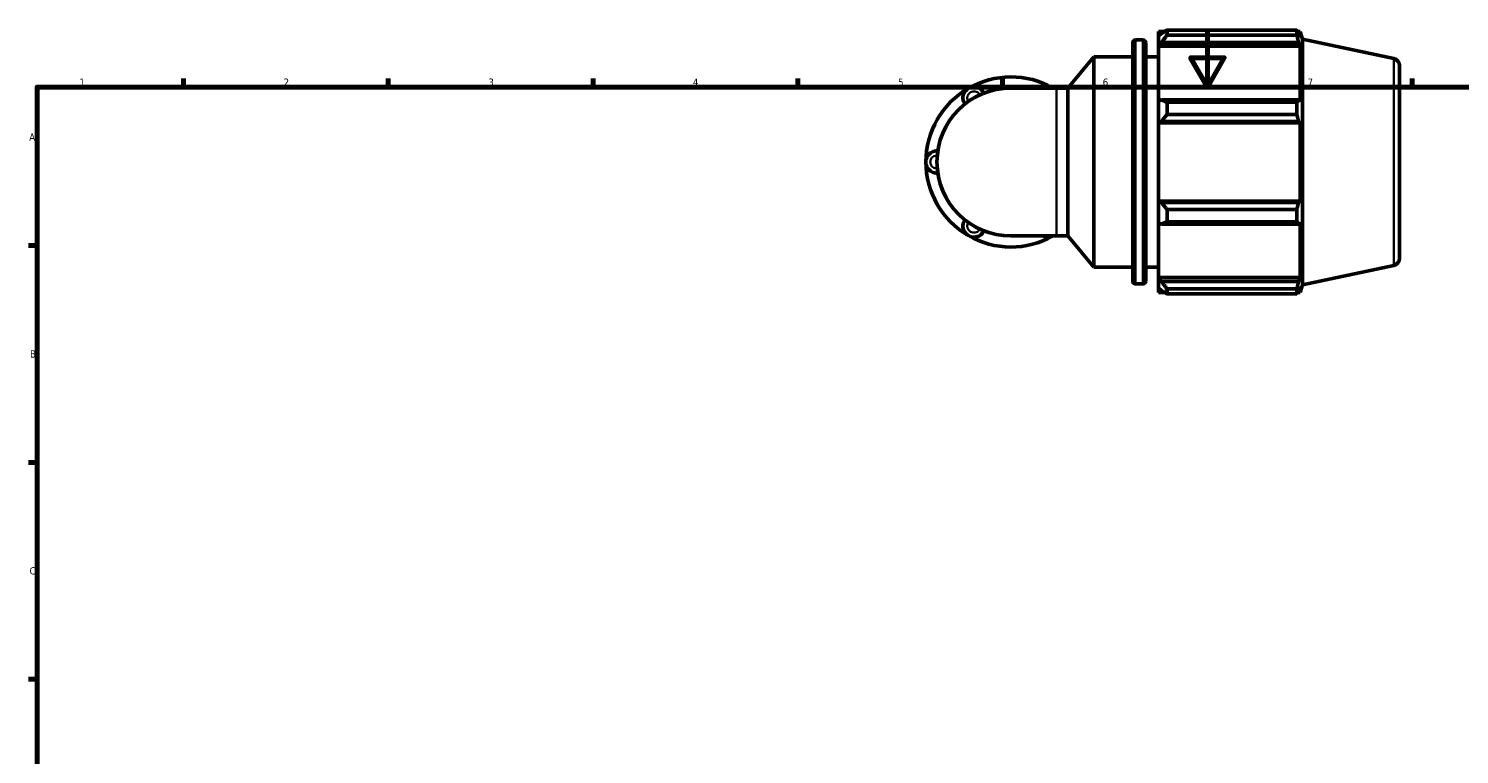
# Model space of a CAD drawing. Header units: millimetres. Extents: x 0 to 931, y 0 to 900.
# Tile 2 of 5: x 17 to 507, y 346 to 594. Entities that reach past the tile are written whole.
import ezdxf

# ---------------------------------------------------------------- set-up
doc = ezdxf.new("R2010")
doc.units = ezdxf.units.MM
for name, color, linetype, lineweight in [('Border (ISO)', 7, 'Continuous', 70), ('Visible (ISO)', 7, 'Continuous', 50), ('Visible Narrow (ISO)', 7, 'Continuous', 35)]:
    doc.layers.add(name, color=color, linetype=linetype, lineweight=lineweight)
doc.styles.add('Note Text (ISO)', font='tahoma.ttf')

# ---------------------------------------------------------------- blocks, each defined once
blk = doc.blocks.new('Borders Default Border')
at = {"layer": 'Border (ISO)'}
for p, q in [((70.08, 574), (70.08, 576.9)), ((140.17, 574), (140.17, 576.9)), ((210.25, 574), (210.25, 576.9)), ((280.33, 574), (280.33, 576.9)), ((350.42, 574), (350.42, 576.9)), ((490.58, 574), (490.58, 576.9)), ((20, 519.75), (17.1, 519.75)), ((20, 445.5), (17.1, 445.5)), ((20, 371.25), (17.1, 371.25))]:
    blk.add_line(p, q, dxfattribs=at)
at = {"layer": 'Border (ISO)', "flags": 128}
for points in [[(420.5, 594), (420.5, 574), (414.73, 584), (426.27, 584), (420.5, 574)], [(20, 20), (20, 574), (821, 574), (821, 20), (20, 20)]]:
    blk.add_lwpolyline(points, dxfattribs=at)
at = {"layer": 'Border (ISO)', "color": 232, "true_color": 0xca0064, "char_height": 2.5, "attachment_point": 7, "style": 'Note Text (ISO)'}
for s, insert in [('1', (34.48, 574.4)), ('2', (104.37, 574.4)), ('3', (174.43, 574.35)), ('4', (244.42, 574.4)), ('5', (314.64, 574.35)), ('6', (384.66, 574.35)), ('7', (454.77, 574.4)), ('A', (17.29, 555.62)), ('B', (17.59, 481.37)), ('C', (17.43, 407.08))]:
    blk.add_mtext(s, dxfattribs=dict(at, insert=insert))

msp = doc.modelspace()

# ---------------------------------------------------------------- linework, layer by layer
at = {"layer": 'Visible (ISO)'}
for p, q in [((403.805, 592.981), (403.805, 591.372)), ((403.805, 592.981), (405.848, 592.981)), ((406.685, 593.505), (406.685, 591.769)), ((406.685, 593.505), (451.087, 593.505)), ((451.087, 591.769), (451.087, 593.505)), ((451.359, 592.981), (452.179, 592.981)), ((453.015, 590.408), (452.179, 592.981)), ((452.179, 590.915), (452.179, 592.981)), ((394.938, 507.581), (394.938, 589.101)), ((395.938, 590.101), (398.371, 590.101)), ((399.371, 589.101), (399.371, 507.581)), ((404.765, 592.288), (403.805, 591.372)), ((403.805, 588.363), (403.805, 591.372)), ((403.805, 588.363), (404.765, 589.214)), ((403.805, 587.937), (403.805, 588.363)), ((403.805, 587.937), (403.805, 569.175)), ((403.805, 587.937), (452.179, 587.937)), ((404.765, 589.214), (451.711, 589.214)), ((451.087, 591.769), (406.685, 591.769)), ((452.179, 590.915), (451.711, 592.288)), ((451.711, 589.214), (452.179, 587.937)), ((452.179, 568.953), (452.179, 587.937)), ((453.015, 506.273), (453.015, 590.408)), ((484.284, 583.762), (453.015, 590.408)), ((372.675, 573.659), (381.638, 584.341)), ((381.638, 512.341), (381.638, 584.341)), ((381.638, 584.341), (394.938, 584.341)), ((399.371, 584.341), (403.805, 584.341)), ((486.265, 581.316), (486.265, 515.365)), ((368.846, 573.659), (353.265, 573.659)), ((368.846, 573.659), (372.675, 573.659)), ((372.675, 523.022), (372.675, 573.659)), ((404.765, 569.618), (403.805, 569.175)), ((403.805, 561.908), (403.805, 569.175)), ((451.711, 569.618), (404.765, 569.618)), ((406.685, 568.784), (406.685, 564.594)), ((406.685, 568.784), (451.087, 568.784)), ((451.087, 564.594), (451.087, 568.784)), ((452.179, 568.953), (451.711, 569.618)), ((451.087, 564.594), (406.685, 564.594)), ((403.805, 561.908), (404.765, 562.197)), ((403.805, 561.764), (403.805, 561.908)), ((403.805, 561.764), (403.805, 534.917)), ((403.805, 561.764), (452.179, 561.764)), ((404.765, 562.197), (451.711, 562.197)), ((451.711, 562.197), (452.179, 561.764)), ((452.179, 534.917), (452.179, 561.764)), ((403.805, 534.773), (403.805, 534.917)), ((403.805, 534.917), (452.179, 534.917)), ((403.805, 527.507), (403.805, 534.773)), ((404.765, 534.484), (403.805, 534.773)), ((451.711, 534.484), (404.765, 534.484)), ((452.179, 534.917), (451.711, 534.484)), ((406.685, 532.088), (406.685, 527.897)), ((406.685, 532.088), (451.087, 532.088)), ((451.087, 527.897), (451.087, 532.088)), ((403.805, 527.507), (404.765, 527.063)), ((403.805, 527.507), (403.805, 508.744)), ((404.765, 527.063), (451.711, 527.063)), ((451.087, 527.897), (406.685, 527.897)), ((451.711, 527.063), (452.179, 527.728)), ((452.179, 508.744), (452.179, 527.728)), ((353.265, 523.022), (368.846, 523.022)), ((368.846, 523.022), (372.675, 523.022)), ((372.675, 523.022), (381.638, 512.341)), ((381.638, 512.341), (394.938, 512.341)), ((399.371, 512.341), (403.805, 512.341)), ((484.284, 512.92), (453.015, 506.273)), ((395.938, 506.581), (398.371, 506.581)), ((403.805, 508.319), (403.805, 508.744)), ((403.805, 508.744), (452.179, 508.744)), ((403.805, 505.309), (403.805, 508.319)), ((404.765, 507.467), (403.805, 508.319)), ((403.805, 505.309), (404.765, 504.393)), ((403.805, 505.309), (403.805, 503.701)), ((451.711, 507.467), (404.765, 507.467)), ((406.685, 504.912), (406.685, 503.176)), ((406.685, 504.912), (451.087, 504.912)), ((451.087, 503.176), (451.087, 504.912)), ((452.179, 508.744), (451.711, 507.467)), ((451.711, 504.393), (452.179, 505.767)), ((453.015, 506.273), (452.179, 503.701)), ((452.179, 503.701), (452.179, 505.767)), ((403.805, 503.701), (405.848, 503.701)), ((451.087, 503.176), (406.685, 503.176)), ((451.359, 503.701), (452.179, 503.701))]:
    msp.add_line(p, q, dxfattribs=at)
for centre, radius, start, end in [((395.938, 589.101), 1, 90, 180), ((398.371, 589.101), 1, 0, 90), ((483.765, 581.316), 2.5, 0, 78), ((353.265, 548.341), 29.117, 120, 180), ((353.265, 548.341), 25.319, 90, 270), ((340.605, 570.267), 3.798, 25.69878, 214.30122), ((353.265, 548.341), 29.117, 60.40815, 120), ((365.924, 570.267), 3.798, 63.27356, 116.72644), ((327.946, 548.341), 3.798, 85.69878, 274.30122), ((353.265, 548.341), 29.117, 180, 240), ((340.605, 526.414), 3.798, 145.69878, 334.30122), ((353.265, 548.341), 29.117, 240, 299.59185), ((365.924, 526.414), 3.798, 243.27356, 296.72644), ((483.765, 515.365), 2.5, 282, 0), ((395.938, 507.581), 1, 180, 270), ((398.371, 507.581), 1, 270, 0)]:
    msp.add_arc(centre, radius, start, end, dxfattribs=at)
for points, weights in [([(406.685, 593.505), (405.686, 592.884), (404.765, 592.288)], [1.01689737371, 1.0119767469, 1.00625782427]), ([(451.087, 593.505), (451.412, 592.884), (451.711, 592.288)], [1, 1.0013911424, 1.00196562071]), ([(404.765, 589.214), (405.686, 590.466), (406.685, 591.769)], [1.00625782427, 1.0119767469, 1.01689737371]), ([(451.711, 589.214), (451.412, 590.466), (451.087, 591.769)], [1.00196562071, 1.0013911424, 1]), ([(406.685, 568.784), (405.686, 569.21), (404.765, 569.618)], [1.01689737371, 1.0119767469, 1.00625782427]), ([(451.087, 568.784), (451.412, 569.21), (451.711, 569.618)], [1, 1.0013911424, 1.00196562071]), ([(404.765, 562.197), (405.686, 563.371), (406.685, 564.594)], [1.00625782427, 1.0119767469, 1.01689737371]), ([(451.711, 562.197), (451.412, 563.371), (451.087, 564.594)], [1.00196562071, 1.0013911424, 1]), ([(406.685, 532.088), (405.686, 533.31), (404.765, 534.484)], [1.01689737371, 1.0119767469, 1.00625782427]), ([(451.087, 532.088), (451.412, 533.31), (451.711, 534.484)], [1, 1.0013911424, 1.00196562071]), ([(404.765, 527.063), (405.686, 527.472), (406.685, 527.897)], [1.00625782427, 1.0119767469, 1.01689737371]), ([(451.711, 527.063), (451.412, 527.472), (451.087, 527.897)], [1.00196562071, 1.0013911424, 1]), ([(406.685, 504.912), (405.686, 506.216), (404.765, 507.467)], [1.01689737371, 1.0119767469, 1.00625782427]), ([(404.765, 504.393), (405.686, 503.797), (406.685, 503.176)], [1.00625782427, 1.0119767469, 1.01689737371]), ([(451.087, 504.912), (451.412, 506.216), (451.711, 507.467)], [1, 1.0013911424, 1.00196562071]), ([(451.711, 504.393), (451.412, 503.797), (451.087, 503.176)], [1.00196562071, 1.0013911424, 1])]:
    msp.add_rational_spline(points, weights, degree=2, dxfattribs=at)
at = {"layer": 'Visible Narrow (ISO)'}
for p, q in [((395.938, 589.586), (395.938, 507.095)), ((398.371, 507.095), (398.371, 589.586)), ((484.284, 513.356), (484.284, 583.325)), ((368.846, 523.334), (368.846, 573.348))]:
    msp.add_line(p, q, dxfattribs=at)
for centre, start, end in [((340.605, 570.267), 36.67874, 203.32126), ((327.946, 548.341), 96.67874, 263.32126), ((340.605, 526.414), 156.67874, 323.32126)]:
    msp.add_arc(centre, 2.279, start, end, dxfattribs=at)

# ---------------------------------------------------------------- block references
msp.add_blockref('Borders Default Border', (0, 0))

doc.saveas('drawing.dxf')
